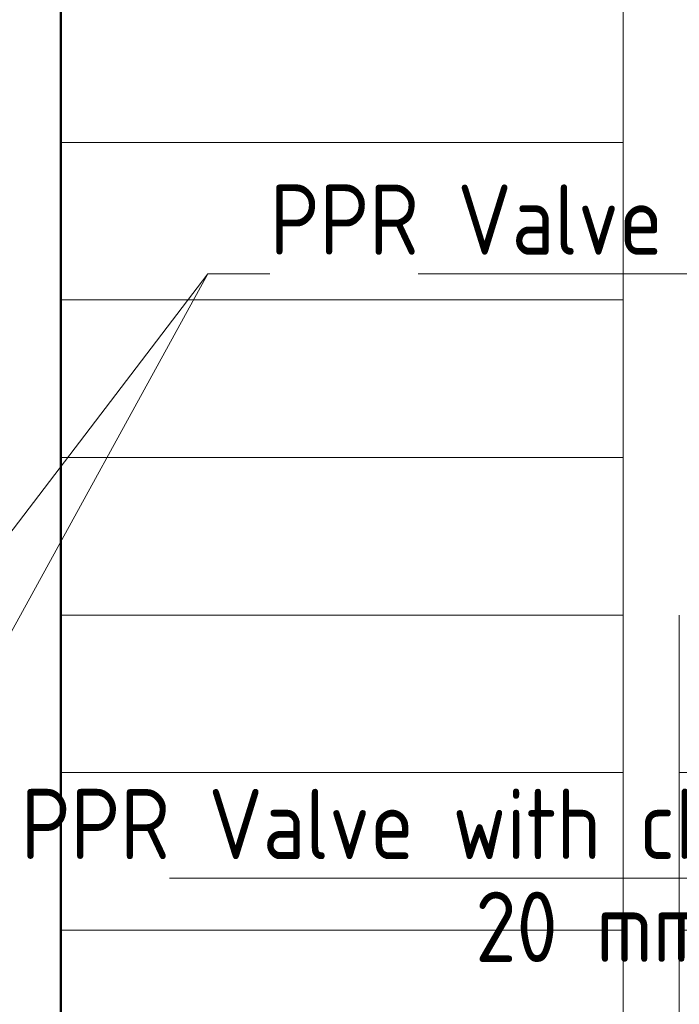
# Model space of a CAD drawing. Header units: millimetres. Extents: x -15837 to 20337, y 4737 to 43412.
# Tile 36 of 85: x 12198 to 13371, y 39384 to 41134. Entities that reach past the tile are written whole.
import ezdxf

# ---------------------------------------------------------------- set-up
doc = ezdxf.new("R2010")
doc.units = ezdxf.units.MM
doc.linetypes.add('ADSK_Штриховая_ш3 п1_5', pattern=[225, 150, -75])
for name, color, linetype, lineweight in [('A-DETL-____-MBND', 5, 'ADSK_Штриховая_ш3 п1_5', 20), ('A-PART-____-OTLN', 2, 'Continuous', 20), ('A-WALL-____-MCUT', 113, 'Continuous', 50), ('A-WALL-____-OTLN', 113, 'Continuous', 20), ('P-PIPE-____-IDEN', 2, 'Continuous', 20), ('S-STRS-____-OTLN', 31, 'Continuous', 20)]:
    doc.layers.add(name, color=color, linetype=linetype, lineweight=lineweight)
doc.styles.add('GOST Common_1', font='GOST_Common.ttf', dxfattribs={"width": 0.9, "height": 125})

# ---------------------------------------------------------------- blocks, each defined once
blk = doc.blocks.new('Family - 83 new-609542-В_Этаж 03_Водопровод')
at = {"layer": 'S-STRS-____-OTLN', "color": 253}
for p, q in [((100, -340), (100, -620)), ((100, -620), (1100, -620)), ((100, -620), (100, -900)), ((100, -900), (1100, -900)), ((100, -900), (100, -1180)), ((100, -1180), (1100, -1180)), ((100, -1180), (100, -1460)), ((100, -1460), (1100, -1460)), ((100, -1460), (100, -1740)), ((100, -1740), (1100, -1740)), ((100, -1740), (100, -2020)), ((100, -2020), (1100, -2020)), ((100, -2020), (100, -2300))]:
    blk.add_line(p, q, dxfattribs=at)
blk = doc.blocks.new('Family - Concrete - Structural-609543-В_Этаж 03_Водопровод')
blk.add_blockref('Family - 83 new-609542-В_Этаж 03_Водопровод', (0, 0))
blk = doc.blocks.new('Family - 83 new-609546-В_Этаж 03_Водопровод')
at = {"layer": 'S-STRS-____-OTLN', "color": 253}
for p, q in [((0, -340), (0, -620)), ((-1000, -620), (0, -620)), ((0, -620), (0, -900)), ((-1000, -900), (0, -900)), ((0, -900), (0, -1180))]:
    blk.add_line(p, q, dxfattribs=at)
blk = doc.blocks.new('Family - Concrete - Structural-609547-В_Этаж 03_Водопровод')
blk.add_blockref('Family - 83 new-609546-В_Этаж 03_Водопровод', (0, 0))
blk = doc.blocks.new('Family - STAIR - 002-609548-В_Этаж 03_Водопровод')
for name in ['Family - Concrete - Structural-609543-В_Этаж 03_Водопровод', 'Family - Concrete - Structural-609547-В_Этаж 03_Водопровод']:
    blk.add_blockref(name, (0, 0))
blk = doc.blocks.new('Family - 83 new-609550-В_Этаж 03_Водопровод')
at = {"layer": 'A-DETL-____-MBND', "color": 253}
for p, q in [((100, -340), (100, -620)), ((100, -620), (1100, -620)), ((100, -620), (100, -900)), ((100, -900), (1100, -900)), ((100, -900), (100, -1180)), ((100, -1180), (1100, -1180)), ((100, -1180), (100, -1460)), ((100, -1460), (1100, -1460)), ((100, -1460), (100, -1740)), ((100, -1740), (1100, -1740)), ((100, -1740), (100, -2020)), ((100, -2020), (1100, -2020)), ((100, -2020), (100, -2300))]:
    blk.add_line(p, q, dxfattribs=at)
blk = doc.blocks.new('Family - Concrete - Structural-609551-В_Этаж 03_Водопровод')
blk.add_blockref('Family - 83 new-609550-В_Этаж 03_Водопровод', (0, 0))
blk = doc.blocks.new('Прямая форма - 83 new-612726-В_Этаж 03_Водопровод')
at = {"layer": 'A-WALL-____-MCUT', "color": 9}
blk.add_line((3800, 0), (0, 0), dxfattribs=at)
blk = doc.blocks.new('Прямая форма - SW - 009-612727-В_Этаж 03_Водопровод')
blk.add_blockref('Прямая форма - 83 new-612726-В_Этаж 03_Водопровод', (0, 0))
blk = doc.blocks.new('83 new_ifc_RVT-1-В_Этаж 03_Водопровод')
at = {"layer": 'A-PART-____-OTLN', "color": 253, "lineweight": 20, "rotation": 180}
blk.add_blockref('Family - Concrete - Structural-609551-В_Этаж 03_Водопровод', (25610.3, 38895.8), dxfattribs=at)
at = {"layer": 'A-WALL-____-OTLN', "color": 253, "lineweight": 20, "rotation": 270}
blk.add_blockref('Прямая форма - SW - 009-612727-В_Этаж 03_Водопровод', (24510.3, 42475.8), dxfattribs=at)
at = {"layer": 'S-STRS-____-OTLN', "color": 253, "lineweight": 20, "rotation": 180}
blk.add_blockref('Family - STAIR - 002-609548-В_Этаж 03_Водопровод', (25610.3, 38895.8), dxfattribs=at)
blk = doc.blocks.new('ADSK_M_Арматура трубопроводов - ADSK_Наименование_Диаметр условный_30-1610245-В_Этаж 03_Водопровод')
at = {"layer": 'P-PIPE-____-IDEN'}
blk.add_line((-15, 0), (15, 0), dxfattribs=at)

msp = doc.modelspace()

# ---------------------------------------------------------------- linework, layer by layer
at = {"layer": 'P-PIPE-____-IDEN'}
for p, q in [((12084.7, 40095.4), (12532.9, 40682.2)), ((12127, 39944), (12532.9, 40682.2)), ((12532.9, 40682.2), (12642.9, 40682.2)), ((12532.9, 40682.2), (12642.9, 40682.2))]:
    msp.add_line(p, q, dxfattribs=at)

# ---------------------------------------------------------------- block references
at = {"lineweight": 9}
msp.add_blockref('83 new_ifc_RVT-1-В_Этаж 03_Водопровод', (-12239, 0), dxfattribs=at)
at = {"layer": 'P-PIPE-____-IDEN', "xscale": 49.99999999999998, "yscale": 49.99999999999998, "zscale": 49.99999999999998}
for p in [(13657.1, 40682.2), (13214.4, 39608)]:
    msp.add_blockref('ADSK_M_Арматура трубопроводов - ADSK_Наименование_Диаметр условный_30-1610245-В_Этаж 03_Водопровод', p, dxfattribs=at)

# ---------------------------------------------------------------- texts
at = {"layer": 'P-PIPE-____-IDEN', "lineweight": 9, "char_height": 125, "attachment_point": 1, "style": 'GOST Common_1'}
for s, insert, width in [('PPR Valve with chrome handle', (12642.9, 40841.1), 2445.949), ('PPR Valve with chrome handle', (12200.2, 39766.9), 2445.949), ('20 mm', (13008.4, 39584.1), 487.025)]:
    msp.add_mtext(s, dxfattribs=dict(at, insert=insert, width=width))

doc.saveas('drawing.dxf')
